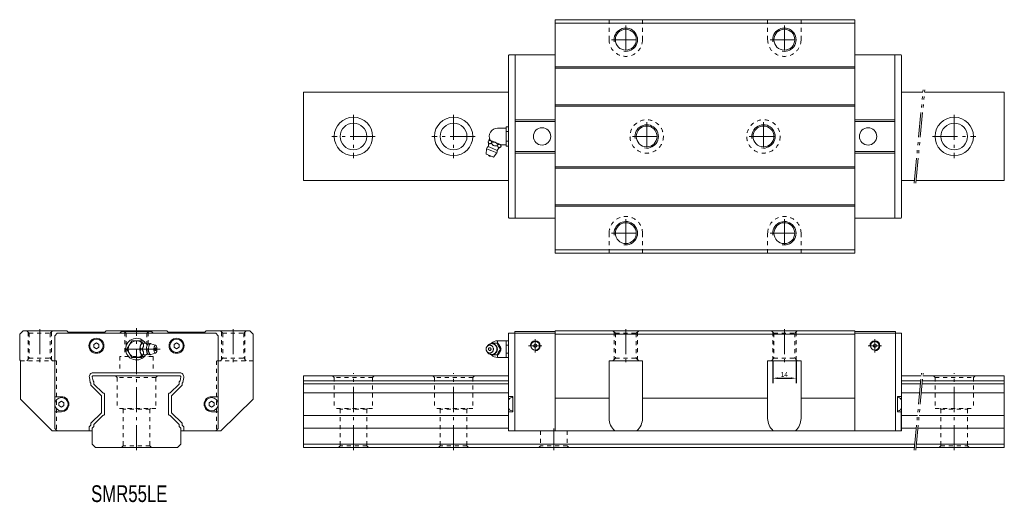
# Model space of a CAD drawing. Header units: inches. Extents: x -70 to 520, y -33 to 257.
import ezdxf

# ---------------------------------------------------------------- set-up
doc = ezdxf.new("R2010")
doc.units = ezdxf.units.IN
doc.header["$PDMODE"] = 2
doc.header["$PDSIZE"] = 0.03
for name, pattern in [('CENTER', [22.8, 15, -3, 1.8, -3]), ('DASHED', [4.8, 2.4, -2.4]), ('PHANTOM', [27.6, 15, -3, 1.8, -3, 1.8, -3])]:
    doc.linetypes.add(name, pattern=pattern)
doc.layers.add('Unnamed [1]', color=89, linetype='Continuous', lineweight=0)
doc.styles.add('CK_TEXT_STYLE_0161', font='txt', dxfattribs={"width": 0.75, "height": 10})
doc.styles.add('CK_TEXT_STYLE_0162', font='txt', dxfattribs={"width": 0.75, "height": 3})
doc.dimstyles.new('KEYCREATOR_DIMSTYLE', dxfattribs={"dimtxt": 3, "dimasz": 3, "dimexe": 3, "dimexo": 0.75, "dimgap": 0.75, "dimtad": 3, "dimdsep": 46, "dimtxsty": 'CK_TEXT_STYLE_0162', "dimsah": 1, "dimcen": 0, "dimclrd": 4, "dimclre": 4, "dimclrt": 4, "dimazin": 0, "dimtfac": 1, "dimtofl": 0, "dimtmove": 0, "dimatfit": 3, "dimfxl": 1, "dimtolj": 1, "dimarcsym": 0})

# ---------------------------------------------------------------- blocks, each defined once
blk = doc.blocks.new('*D1')
at = {"layer": 'Defpoints', "color": 0}
for p in [(381.2, 52.76), (395.2, 52.76), (395.2, 40.81)]:
    blk.add_point(p, dxfattribs=at)
at = {"layer": 'Unnamed [1]', "color": 4, "linetype": 'Continuous', "lineweight": -2}
for p, q in [((381.2, 52.01), (381.2, 38.56)), ((395.2, 52.01), (395.2, 38.56)), ((384.2, 41.56), (392.2, 41.56))]:
    blk.add_line(p, q, dxfattribs=at)
at = {"layer": 'Unnamed [1]', "color": 4}
for points in [[(384.2, 42.06), (384.2, 41.06), (381.2, 41.56)], [(392.2, 41.06), (392.2, 42.06), (395.2, 41.56)]]:
    blk.add_solid(points, dxfattribs=at)
at = {"layer": 'Unnamed [1]', "color": 4, "lineweight": 0, "insert": (388.2, 43.81), "char_height": 3, "attachment_point": 5, "style": 'CK_TEXT_STYLE_0162'}
blk.add_mtext('\\A1;14', dxfattribs=at)

msp = doc.modelspace()

# ---------------------------------------------------------------- linework, layer by layer
at = {"layer": 'Unnamed [1]', "color": 4, "linetype": 'Continuous', "lineweight": 0}
for p, q in [((250.95, 256.5), (250.95, 116.5)), ((250.95, 256.5), (430.45, 256.5)), ((430.45, 254.5), (250.95, 254.5)), ((430.45, 256.5), (430.45, 116.5)), ((223, 235.1), (223.3, 235.4)), ((223, 137.9), (223, 235.1)), ((223.3, 235.4), (226.9, 235.4)), ((223.3, 235.4), (225.4, 235.4)), ((226.9, 235.5), (250.95, 235.5)), ((226.9, 137.5), (226.9, 235.5)), ((454.5, 235.5), (430.45, 235.5)), ((454.5, 137.5), (454.5, 235.5)), ((458.1, 235.4), (454.5, 235.4)), ((458.1, 235.4), (456, 235.4)), ((458.4, 235.1), (458.1, 235.4)), ((458.4, 137.9), (458.4, 235.1)), ((430.45, 228.3), (250.95, 228.3)), ((430.45, 227.5), (250.95, 227.5)), ((223.003, 213), (100, 213)), ((100, 160), (100, 213)), ((458.397, 213), (471.217, 213)), ((472.221, 213), (520, 213)), ((520, 160), (520, 213)), ((430.45, 205.5), (250.95, 205.5)), ((430.45, 204.7), (250.95, 204.7)), ((226.9, 196.5), (250.95, 196.5)), ((226.9, 195.5), (250.95, 195.5)), ((454.5, 196.5), (430.45, 196.5)), ((454.5, 195.5), (430.45, 195.5)), ((221.513, 191.5, 0.002), (216.358, 191.5, 0.002)), ((221.513, 192.274, 0), (221.513, 180.726, 0)), ((221.513, 192.274, 0), (223, 192.274)), ((221.513, 189.387, 0), (223, 189.387)), ((223, 192.274), (223, 180.726)), ((210.712, 183.249, -0.196), (210.942, 183.803, -0.196)), ((212.124, 184.124, -0.196), (211.728, 184.289, -0.196)), ((212.124, 184.124, -0.196), (212.199, 184.093, -0.196)), ((214.887, 182.98, -0.196), (212.199, 184.093, -0.196)), ((212.579, 182.476, -0.196), (212.808, 183.03, -0.196)), ((214.887, 182.98, -0.196), (215.037, 182.918, -0.196)), ((217.725, 181.804, -0.196), (215.037, 182.918, -0.196)), ((221.513, 183.613, 0), (223, 183.613)), ((209.5, 175.903, -0.196), (209.809, 179.13, -0.196)), ((209.809, 179.13, -0.196), (212.857, 177.867, -0.196)), ((210.66, 180.401, -0.196), (213.431, 179.253, -0.196)), ((212.857, 177.867, -0.196), (215.906, 176.605, -0.196)), ((213.431, 179.253, -0.196), (216.203, 178.105, -0.196)), ((216.313, 180.929, -0.196), (216.542, 181.483, -0.196)), ((217.725, 181.804, -0.196), (217.8, 181.773, -0.196)), ((218.197, 181.609, -0.196), (217.8, 181.773, -0.196)), ((218.18, 180.156, -0.196), (218.409, 180.71, -0.196)), ((221.513, 181.5, 0.002), (218.211, 181.5, 0.002)), ((221.513, 180.726, 0), (223, 180.726)), ((226.9, 177.5), (250.95, 177.5)), ((454.5, 177.5), (430.45, 177.5)), ((209.5, 175.903, -0.196), (211.671, 175.003, -0.196)), ((211.671, 175.003, -0.196), (213.842, 174.104, -0.196)), ((215.906, 176.605, -0.196), (213.842, 174.104, -0.196)), ((226.9, 176.5), (250.95, 176.5)), ((454.5, 176.5), (430.45, 176.5)), ((430.45, 168.3), (250.95, 168.3)), ((430.45, 167.5), (250.95, 167.5)), ((100, 160), (223.003, 160)), ((466.117, 160), (458.397, 160)), ((520, 160), (467.121, 160)), ((430.45, 145.5), (250.95, 145.5)), ((430.45, 144.7), (250.95, 144.7)), ((223.3, 137.6), (223, 137.9)), ((226.9, 137.6), (223.3, 137.6)), ((225.4, 137.6), (223.3, 137.6)), ((226.9, 137.5), (250.95, 137.5)), ((454.5, 137.5), (430.45, 137.5)), ((454.5, 137.6), (458.1, 137.6)), ((456, 137.6), (458.1, 137.6)), ((458.1, 137.6), (458.4, 137.9)), ((430.45, 118.5), (250.95, 118.5)), ((250.95, 116.5), (430.45, 116.5)), ((-68, 70), (-70, 68)), ((-70, 68), (-70, 52.5)), ((-41.8, 70), (-68, 70)), ((-49, 66.99), (-47.49, 68.5)), ((-49, 11.49), (-49, 66.99)), ((-47.49, 68.5), (47.49, 68.5)), ((-41, 69.2), (-41.8, 70)), ((-19, 69.2), (-41, 69.2)), ((-18.2, 70), (-19, 69.2)), ((18.2, 70), (-18.2, 70)), ((-9.99, 68.5), (-8.99, 69.5)), ((8.99, 69.5), (-8.99, 69.5)), ((8.99, 69.5), (9.99, 68.5)), ((19, 69.2), (18.2, 70)), ((41, 69.2), (19, 69.2)), ((41.8, 70), (41, 69.2)), ((68, 70), (41.8, 70)), ((47.49, 68.5), (49, 66.99)), ((49, 66.99), (49, 11.49)), ((70, 68), (68, 70)), ((70, 29), (70, 68)), ((223, 10.01), (223, 68.5)), ((223, 68.5, 0), (250.95, 68.5, 0)), ((226.6, 69.5), (226.6, 10.01)), ((226.6, 69.5, 0), (250.95, 69.5, 0)), ((430.45, 70.01), (250.95, 70.01)), ((250.95, 10.01), (250.95, 70.01)), ((430.45, 68.01), (250.95, 68.01)), ((430.45, 10.01), (430.45, 70.01)), ((454.8, 69.5, 0), (430.45, 69.5, 0)), ((458.4, 68.5, 0), (430.45, 68.5, 0)), ((454.8, 69.5, 0), (454.8, 10.01, 0)), ((458.4, 10.01, 0), (458.4, 68.5, 0)), ((-25.5, 61.856), (-24, 62.722)), ((-25.5, 61.856), (-25.5, 60.124)), ((-25.5, 60.124), (-24, 59.258)), ((-24, 62.722), (-22.5, 61.856)), ((-24, 59.258), (-22.5, 60.124)), ((-22.5, 61.856), (-22.5, 60.124)), ((-2.89, 63.985, -10.153), (-5.774, 58.99, -10.153)), ((2.905, 63.985, -10.156), (-2.89, 63.985, -10.156)), ((2.219, 60.67, 0), (2.25, 60.81, 0)), ((3.753, 62.49, -9.814), (2.905, 63.985, -10.156)), ((3.221, 62.49, 0), (3.314, 62.49, 0)), ((3.867, 62.49, 0), (3.314, 62.49, 0)), ((3.867, 62.49, 0), (5.509, 62.49, 0)), ((8.636, 62.263, 0), (11.454, 61.321, 0)), ((22.5, 61.856), (24, 62.722)), ((22.5, 61.856), (22.5, 60.124)), ((22.5, 60.124), (24, 59.258)), ((24, 62.722), (25.5, 61.856)), ((24, 59.258), (25.5, 60.124)), ((25.5, 61.856), (25.5, 60.124)), ((209.7, 59.009, 21.444), (209.5, 59.009, 21.444)), ((210.065, 60.59, 21.444), (210.602, 61.229, 21.444)), ((212.579, 62.509, 21.444), (216.313, 62.509, 21.444)), ((216.279, 64.009, 10.722), (216.279, 62.509, 14.281)), ((223, 64.009, 10.722), (216.279, 64.009, 10.722)), ((216.313, 62.509, 21.444), (216.542, 62.509, 21.444)), ((217.725, 60.829, 21.444), (217.8, 60.688, 21.444)), ((218.18, 59.009, 21.444), (218.409, 59.009, 21.444)), ((221.513, 64.009, 10.722), (221.513, 54.009, 10.722)), ((223, 61.454, 15.084), (221.513, 61.454, 15.084)), ((223, 64.009, 10.722), (223, 54.009, 10.722)), ((-5.774, 58.99, -10.153), (-2.889, 53.986, -10.156)), ((-2.889, 53.986, -10.156), (2.886, 53.99, -10.153)), ((2.25, 57.17, 0), (2.219, 57.31, 0)), ((3.094, 58.99, 0), (2.54, 58.99, 0)), ((2.886, 53.99, -10.153), (3.753, 55.49, -9.814)), ((3.314, 55.49, 0), (3.225, 55.49, 0)), ((3.867, 55.49, 0), (3.314, 55.49, 0)), ((5.503, 55.49, 0), (3.867, 55.49, 0)), ((11.454, 56.659, 0), (8.636, 55.717, 0)), ((210.602, 56.788, 21.444), (210.065, 57.428, 21.444)), ((216.313, 55.509, 21.444), (212.579, 55.509, 21.444)), ((216.279, 54.009, 10.722), (216.279, 55.509, 14.282)), ((223, 54.009, 10.722), (216.279, 54.009, 10.722)), ((216.313, 55.509, 21.444), (216.542, 55.509, 21.444)), ((217.8, 57.329, 21.444), (217.725, 57.188, 21.444)), ((223, 56.537, 15.069), (221.513, 56.537, 15.069)), ((-70, 52.5), (-69.5, 52)), ((-69.5, 52), (-69.5, 29)), ((70, 29), (70, 52)), ((70, 29), (70, 52)), ((283.2, 17.51), (283.2, 52.01)), ((303.2, 52.01), (283.2, 52.01)), ((303.2, 52.01), (303.2, 17.51)), ((378.2, 17.51), (378.2, 52.01)), ((398.2, 52.01), (378.2, 52.01)), ((398.2, 52.01), (398.2, 17.51)), ((-27.734, 39.078), (-28.265, 42.091)), ((-26.492, 42.403), (-26.06, 39.95)), ((26, 44.79), (-26, 44.79)), ((26, 42.99), (-26, 42.99)), ((26.492, 42.403), (26.06, 39.95)), ((27.734, 39.078), (28.265, 42.091)), ((223.003, 43), (100, 43)), ((100, 0), (100, 43)), ((458.397, 43), (470.254, 43)), ((471.259, 43), (520, 43)), ((520, 0), (520, 43)), ((-27.3, 38.644), (-27.734, 39.078)), ((-27.3, 37.344), (-27.3, 38.644)), ((-21.05, 31.094), (-27.3, 37.344)), ((-26.06, 39.95), (-25.5, 39.39)), ((-25.5, 39.39), (-25.5, 38.09)), ((-25.5, 38.09), (-20.2, 32.79)), ((25.5, 38.09), (20.2, 32.79)), ((21.05, 31.094), (27.3, 37.344)), ((26.06, 39.95), (25.5, 39.39)), ((25.5, 39.39), (25.5, 38.09)), ((27.3, 38.644), (27.734, 39.078)), ((27.3, 37.344), (27.3, 38.644)), ((223.003, 39.96), (100, 39.96)), ((223.003, 38.1), (100, 38.1)), ((458.397, 39.96), (469.962, 39.96)), ((458.397, 38.1), (469.783, 38.1)), ((470.788, 38.1), (520, 38.1)), ((470.967, 39.96), (520, 39.96)), ((-45, 30.49), (-48.9, 30.49)), ((-21.05, 20.886), (-21.05, 31.094)), ((-19.621, 32.635), (-20.2, 32.79)), ((-19.25, 19.828), (-19.25, 32.152)), ((19.25, 19.828), (19.25, 32.152)), ((19.621, 32.635), (20.2, 32.79)), ((21.05, 20.886), (21.05, 31.094)), ((45, 30.49), (48.9, 30.49)), ((223.003, 32.8), (100, 32.8)), ((223, 30.51), (225.4, 30.51)), ((225, 30.01, 0), (225.4, 30.01, 0)), ((225.4, 21.51), (225.4, 30.51)), ((283.2, 29.51), (250.95, 29.51)), ((378.2, 29.51), (303.2, 29.51)), ((430.45, 29.51), (398.2, 29.51)), ((456, 21.51), (456, 30.51)), ((458.4, 30.51), (456, 30.51)), ((456.4, 30.01, 0), (456, 30.01, 0)), ((458.397, 32.8), (469.273, 32.8)), ((470.278, 32.8), (520, 32.8)), ((-69.5, 29), (-50.5, 10)), ((-46.5, 26.856), (-45, 27.722)), ((-46.5, 26.856), (-46.5, 25.124)), ((-46.5, 25.124), (-45, 24.258)), ((-45, 27.722), (-43.5, 26.856)), ((-45, 24.258), (-43.5, 25.124)), ((-43.5, 26.856), (-43.5, 25.124)), ((43.5, 26.856), (45, 27.722)), ((43.5, 26.856), (43.5, 25.124)), ((43.5, 25.124), (45, 24.258)), ((45, 27.722), (46.5, 26.856)), ((45, 24.258), (46.5, 25.124)), ((46.5, 26.856), (46.5, 25.124)), ((50.5, 10), (70, 29)), ((-48.9, 21.49), (-45, 21.49)), ((-27.3, 14.636), (-21.05, 20.886)), ((-25.5, 13.89), (-20.2, 19.19)), ((-19.621, 19.345), (-20.2, 19.19)), ((19.621, 19.345), (20.2, 19.19)), ((25.5, 13.89), (20.2, 19.19)), ((27.3, 14.636), (21.05, 20.886)), ((48.9, 21.49), (45, 21.49)), ((223.003, 19.2), (100, 19.2)), ((225.4, 21.51), (223, 21.51)), ((225, 22.01, 0), (225.4, 22.01, 0)), ((456.4, 22.01, 0), (456, 22.01, 0)), ((456, 21.51), (458.4, 21.51)), ((458.1, 21.51), (458.1, 10.01)), ((458.397, 19.2), (467.964, 19.2)), ((468.969, 19.2), (520, 19.2)), ((-28.3, 12.336), (-27.3, 13.336)), ((-28.3, 9.99), (-28.3, 12.336)), ((-27.3, 13.336), (-27.3, 14.636)), ((-26.5, 11.59), (-25.5, 12.59)), ((-25.5, 12.59), (-25.5, 13.89)), ((25.5, 12.59), (25.5, 13.89)), ((26.5, 11.59), (25.5, 12.59)), ((27.3, 13.336), (27.3, 14.636)), ((28.3, 12.336), (27.3, 13.336)), ((28.3, 9.99), (28.3, 12.336)), ((-50.5, 10), (-26.5, 10)), ((-47.51, 10), (-49, 11.49)), ((-26.5, 1.99), (-26.5, 11.59)), ((26.5, 1.99), (26.5, 11.59)), ((26.5, 10), (50.5, 10)), ((49, 11.49), (47.51, 10)), ((223.003, 11.6), (100, 11.6)), ((458.4, 10.01), (223, 10.01)), ((458.397, 11.6), (467.233, 11.6)), ((468.238, 11.6), (520, 11.6)), ((-26.5, 1.99), (-24.51, 0)), ((24.51, 0), (-24.51, 0)), ((26.5, 1.99), (24.51, 0)), ((466.309, 2), (100, 2)), ((466.117, 0), (100, 0)), ((520, 0), (467.121, 0)), ((520, 2), (467.314, 2))]:
    msp.add_line(p, q, dxfattribs=at)
at = {"layer": 'Unnamed [1]', "color": 252, "linetype": 'DASHED', "lineweight": 0}
for p, q in [((283.2, 256.5), (283.2, 244.5)), ((303.2, 256.5), (303.2, 244.5)), ((378.2, 256.5), (378.2, 244.5)), ((398.2, 256.5), (398.2, 244.5)), ((283.2, 116.5), (283.2, 128.5)), ((303.2, 116.5), (303.2, 128.5)), ((378.2, 116.5), (378.2, 128.5)), ((398.2, 116.5), (398.2, 128.5)), ((-64.25, 68.5), (-65.75, 70)), ((-65, 69.25), (-65, 52.75)), ((-64.25, 68.5), (-51.75, 68.5)), ((-64.25, 68.5), (-64.25, 53.5)), ((-51.75, 68.5), (-50.25, 70)), ((-51.75, 68.5), (-51.75, 53.5)), ((-51, 69.25), (-51, 52.75)), ((-6.25, 68.5), (-7.75, 70)), ((-7, 69.25), (-7, 54.5)), ((6.25, 68.5), (-6.25, 68.5)), ((-6.25, 68.5), (-6.25, 54.5)), ((6.25, 68.5), (7.75, 70)), ((6.25, 68.5), (6.25, 54.5)), ((7, 69.25), (7, 54.5)), ((51.75, 68.5), (50.25, 70)), ((51, 69.25), (51, 52.75)), ((51.75, 68.5), (64.25, 68.5)), ((51.75, 68.5), (51.75, 53.5)), ((64.25, 68.5), (65.75, 70)), ((64.25, 68.5), (64.25, 53.5)), ((65, 69.25), (65, 52.75)), ((286.95, 68.51), (285.45, 70.01)), ((286.2, 69.26), (286.2, 52.76)), ((286.95, 68.51), (286.95, 53.51)), ((286.95, 68.51), (299.45, 68.51)), ((299.45, 68.51), (300.95, 70.01)), ((299.45, 68.51), (299.45, 53.51)), ((300.2, 69.26), (300.2, 52.76)), ((381.95, 68.51), (380.45, 70.01)), ((381.2, 69.26), (381.2, 52.76)), ((381.95, 68.51), (381.95, 53.51)), ((381.95, 68.51), (394.45, 68.51)), ((394.45, 68.51), (395.95, 70.01)), ((394.45, 68.51), (394.45, 53.51)), ((395.2, 69.26), (395.2, 52.76)), ((-64.25, 53.5), (-65.75, 52)), ((-64.25, 53.5), (-51.75, 53.5)), ((-51.75, 53.5), (-50.25, 52)), ((10, 54.5), (-10, 54.5)), ((-10, 54.5), (-10, 44.79)), ((10, 54.5), (10, 44.79)), ((51.75, 53.5), (50.25, 52)), ((51.75, 53.5), (64.25, 53.5)), ((64.25, 53.5), (65.75, 52)), ((286.95, 53.51), (285.45, 52.01)), ((286.95, 53.51), (299.45, 53.51)), ((299.45, 53.51), (300.95, 52.01)), ((381.95, 53.51), (380.45, 52.01)), ((381.95, 53.51), (394.45, 53.51)), ((394.45, 53.51), (395.95, 52.01)), ((-69.5, 52), (-48, 52)), ((-48, 52), (-48, 10)), ((70, 52), (48, 52)), ((48, 52), (48, 10)), ((-11.5, 41.99), (-12.5, 42.99)), ((11.5, 41.99), (-11.5, 41.99)), ((-11.5, 41.99), (-11.5, 23.49)), ((11.5, 41.99), (12.5, 42.99)), ((11.5, 41.99), (11.5, 23.49)), ((118.5, 42), (117.5, 43)), ((118.5, 42), (118.5, 23.5)), ((141.5, 42), (118.5, 42)), ((141.5, 42), (142.5, 43)), ((141.5, 42), (141.5, 23.5)), ((178.5, 42), (177.5, 43)), ((178.5, 42), (178.5, 23.5)), ((201.5, 42), (178.5, 42)), ((201.5, 42), (202.5, 43)), ((201.5, 42), (201.5, 23.5)), ((478.5, 42), (477.5, 43)), ((478.5, 42), (478.5, 23.5)), ((478.5, 42), (501.5, 42)), ((501.5, 42), (502.5, 43)), ((501.5, 42), (501.5, 23.5)), ((11.5, 23.49), (-11.5, 23.49)), ((-8.5, 23.49), (-8, 22.99)), ((-8, 22.99), (-8, 0.99)), ((8, 22.99), (-8, 22.99)), ((8.5, 23.49), (8, 22.99)), ((8, 22.99), (8, 0.99)), ((141.5, 23.5), (118.5, 23.5)), ((121.5, 23.5), (122, 23)), ((138, 23), (122, 23)), ((122, 23), (122, 1)), ((138.5, 23.5), (138, 23)), ((138, 23), (138, 1)), ((201.5, 23.5), (178.5, 23.5)), ((181.5, 23.5), (182, 23)), ((198, 23), (182, 23)), ((182, 23), (182, 1)), ((198.5, 23.5), (198, 23)), ((198, 23), (198, 1)), ((478.5, 23.5), (501.5, 23.5)), ((481.5, 23.5), (482, 23)), ((482, 23), (498, 23)), ((482, 23), (482, 1)), ((498.5, 23.5), (498, 23)), ((498, 23), (498, 1)), ((242, 10.01), (242, 1)), ((258, 10.01), (258, 1)), ((-8, 0.99), (-9, -0.01)), ((8, 0.99), (-8, 0.99)), ((8, 0.99), (9, -0.01)), ((122, 1), (121, 0)), ((138, 1), (122, 1)), ((138, 1), (139, 0)), ((182, 1), (181, 0)), ((198, 1), (182, 1)), ((198, 1), (199, 0)), ((242, 1), (241, 0)), ((258, 1), (242, 1)), ((258, 1), (259, 0)), ((482, 1), (481, 0)), ((482, 1), (498, 1)), ((498, 1), (499, 0))]:
    msp.add_line(p, q, dxfattribs=at)
at = {"layer": 'Unnamed [1]', "color": 252, "linetype": 'CENTER', "lineweight": 0}
for p, q in [((293.2, 253), (293.2, 236)), ((388.2, 253), (388.2, 236)), ((284.7, 244.5), (301.7, 244.5)), ((379.7, 244.5), (396.7, 244.5)), ((130, 199.5), (130, 173.5)), ((190, 199.5), (190, 173.5)), ((305.7, 195), (305.7, 178)), ((375.7, 195), (375.7, 178)), ((490, 199.5), (490, 173.5)), ((143, 186.5), (117, 186.5)), ((203, 186.5), (177, 186.5)), ((297.2, 186.5), (314.2, 186.5)), ((367.2, 186.5), (384.2, 186.5)), ((477, 186.5), (503, 186.5)), ((293.2, 137), (293.2, 120)), ((388.2, 137), (388.2, 120)), ((284.7, 128.5), (301.7, 128.5)), ((379.7, 128.5), (396.7, 128.5)), ((-58, 71), (-58, 50.697)), ((0, -1.51), (0, 71.5)), ((58, 71), (58, 50.697)), ((293.2, 71.01), (293.2, 50.707)), ((388.2, 71.01), (388.2, 50.707)), ((238.95, 57.01), (238.95, 65.01)), ((442.45, 57.01), (442.45, 65.01)), ((242.95, 61.01), (234.95, 61.01)), ((438.45, 61.01), (446.45, 61.01)), ((8, 58.99), (-8, 58.99)), ((8, 58.99), (14.24, 58.989)), ((130, -1.5), (130, 44.5)), ((190, -1.5), (190, 44.5)), ((490, -1.5), (490, 44.5)), ((190, -1.5), (190, 11.51)), ((250, -1.5), (250, 11.51))]:
    msp.add_line(p, q, dxfattribs=at)
at = {"layer": 'Unnamed [1]', "color": 252, "linetype": 'PHANTOM', "lineweight": 0}
for p, q in [((465.973, 158.5), (471.361, 214.5)), ((466.977, 158.5), (472.366, 214.5)), ((465.973, -1.5), (470.399, 44.5)), ((466.977, -1.5), (471.403, 44.5))]:
    msp.add_line(p, q, dxfattribs=at)
at = {"layer": 'Unnamed [1]', "color": 4, "linetype": 'Continuous', "lineweight": 0, "extrusion": (2.92311e-06, 0, 1)}
for points, elevation in [([(210.712, 183.249), (210.744, 183.161), (210.776, 183.073), (210.808, 182.986), (210.841, 182.899), (210.876, 182.814), (210.911, 182.731), (210.948, 182.65), (210.987, 182.571), (211.028, 182.496), (211.054, 182.454), (211.081, 182.413), (211.11, 182.373), (211.139, 182.336), (211.17, 182.302), (211.203, 182.27), (211.237, 182.241), (211.272, 182.215), (211.309, 182.192), (211.348, 182.173), (211.389, 182.158), (211.431, 182.146), (211.474, 182.137), (211.519, 182.132), (211.564, 182.13), (211.611, 182.131), (211.658, 182.135), (211.706, 182.141), (211.799, 182.16), (211.894, 182.186), (211.99, 182.218), (212.087, 182.255), (212.185, 182.295), (212.283, 182.338), (212.382, 182.384), (212.481, 182.43), (212.579, 182.476)], -0.195), ([(212.124, 184.124), (212.093, 184.133), (212.06, 184.14), (212.027, 184.145), (211.993, 184.148), (211.958, 184.149), (211.923, 184.149), (211.887, 184.147), (211.851, 184.143), (211.815, 184.138), (211.722, 184.118), (211.627, 184.093), (211.531, 184.061), (211.434, 184.024), (211.336, 183.984), (211.237, 183.941), (211.139, 183.895), (211.04, 183.849), (210.942, 183.803)], -0.195), ([(214.887, 182.98), (214.825, 183.001), (214.762, 183.021), (214.699, 183.038), (214.635, 183.054), (214.57, 183.067), (214.505, 183.079), (214.44, 183.089), (214.375, 183.098), (214.309, 183.104), (214.143, 183.116), (213.976, 183.119), (213.809, 183.117), (213.642, 183.11), (213.475, 183.098), (213.308, 183.083), (213.141, 183.066), (212.975, 183.048), (212.808, 183.03)], -0.195), ([(216.542, 181.483), (216.452, 181.595), (216.362, 181.707), (216.271, 181.819), (216.179, 181.93), (216.086, 182.04), (215.99, 182.148), (215.893, 182.254), (215.793, 182.357), (215.69, 182.458), (215.627, 182.516), (215.562, 182.573), (215.496, 182.628), (215.428, 182.681), (215.358, 182.731), (215.287, 182.779), (215.213, 182.825), (215.139, 182.867), (215.062, 182.906), (215.059, 182.907), (215.057, 182.909), (215.054, 182.91), (215.051, 182.911), (215.048, 182.913), (215.045, 182.914), (215.043, 182.915), (215.04, 182.917), (215.037, 182.918)], -0.195), ([(212.579, 182.476), (212.734, 182.283), (212.892, 182.088), (213.054, 181.895), (213.221, 181.709), (213.396, 181.532), (213.578, 181.369), (213.771, 181.222), (213.975, 181.097), (214.192, 180.995), (214.418, 180.921), (214.648, 180.872), (214.881, 180.844), (215.118, 180.834), (215.356, 180.839), (215.595, 180.854), (215.835, 180.876), (216.074, 180.903), (216.313, 180.929)], -0.195), ([(216.313, 180.929), (216.345, 180.841), (216.377, 180.753), (216.409, 180.666), (216.442, 180.579), (216.476, 180.494), (216.512, 180.411), (216.549, 180.33), (216.588, 180.251), (216.629, 180.177), (216.655, 180.134), (216.682, 180.093), (216.71, 180.053), (216.74, 180.016), (216.771, 179.982), (216.804, 179.95), (216.838, 179.921), (216.873, 179.895), (216.91, 179.872), (216.949, 179.853), (216.989, 179.838), (217.031, 179.826), (217.075, 179.817), (217.119, 179.812), (217.165, 179.81), (217.211, 179.811), (217.259, 179.815), (217.306, 179.822), (217.4, 179.841), (217.495, 179.866), (217.591, 179.898), (217.688, 179.935), (217.786, 179.975), (217.884, 180.018), (217.983, 180.064), (218.081, 180.11), (218.18, 180.156)], -0.195), ([(217.725, 181.804), (217.668, 181.819), (217.609, 181.827), (217.549, 181.83), (217.487, 181.827), (217.423, 181.819), (217.358, 181.807), (217.293, 181.791), (217.226, 181.771), (217.159, 181.749), (217.091, 181.724), (217.023, 181.698), (216.955, 181.67), (216.886, 181.641), (216.818, 181.61), (216.749, 181.579), (216.68, 181.547), (216.611, 181.515), (216.542, 181.483)], -0.195), ([(210.602, 61.229), (210.987, 61.615), (211.188, 61.77), (211.43, 61.925), (211.639, 62.034), (211.877, 62.133), (212.129, 62.213), (212.374, 62.267), (212.586, 62.295), (212.857, 62.309)], 21.445), ([(212.394, 62.269), (212.412, 62.293), (212.433, 62.32), (212.454, 62.347), (212.475, 62.374), (212.496, 62.401), (212.517, 62.428), (212.537, 62.455), (212.558, 62.482), (212.579, 62.509)], 21.445), ([(216.222, 59.009), (216.221, 58.958), (216.22, 58.907), (216.218, 58.856), (216.215, 58.806), (216.212, 58.755), (216.208, 58.705), (216.203, 58.655), (216.197, 58.605), (216.191, 58.555), (216.183, 58.502), (216.175, 58.449), (216.166, 58.396), (216.156, 58.344), (216.145, 58.292), (216.133, 58.239), (216.121, 58.187), (216.107, 58.136), (216.093, 58.084), (216.078, 58.033), (216.062, 57.981), (216.045, 57.931), (216.028, 57.88), (216.01, 57.829), (215.99, 57.779), (215.971, 57.73), (215.95, 57.68), (215.928, 57.631), (215.906, 57.582), (215.883, 57.534), (215.859, 57.486), (215.835, 57.438), (215.809, 57.391), (215.783, 57.344), (215.756, 57.298), (215.729, 57.252), (215.701, 57.206), (215.671, 57.161), (215.642, 57.117), (215.611, 57.073), (215.58, 57.029), (215.548, 56.986), (215.516, 56.943), (215.482, 56.901), (215.448, 56.86), (215.414, 56.819), (215.379, 56.779), (215.343, 56.739), (215.306, 56.7), (215.269, 56.662), (215.231, 56.624), (215.193, 56.586), (215.154, 56.55), (215.115, 56.514), (215.074, 56.479), (215.034, 56.444), (214.993, 56.41), (214.951, 56.377), (214.909, 56.345), (214.866, 56.313), (214.823, 56.282), (214.779, 56.251), (214.735, 56.222), (214.691, 56.193), (214.646, 56.165), (214.6, 56.137), (214.554, 56.111), (214.508, 56.085), (214.461, 56.06), (214.414, 56.036), (214.367, 56.012), (214.319, 55.989), (214.271, 55.967), (214.223, 55.946), (214.174, 55.926), (214.125, 55.907), (214.076, 55.888), (214.026, 55.87), (213.976, 55.853), (213.926, 55.837), (213.876, 55.822), (213.825, 55.807), (213.775, 55.794), (213.724, 55.781), (213.673, 55.769), (213.622, 55.758), (213.57, 55.748), (213.519, 55.738), (213.467, 55.73), (213.416, 55.722), (213.364, 55.715), (213.312, 55.709), (213.26, 55.704), (213.208, 55.699), (213.156, 55.696), (213.104, 55.693), (213.052, 55.691), (213, 55.691), (212.948, 55.691), (212.896, 55.692), (212.844, 55.693), (212.793, 55.696), (212.741, 55.7), (212.69, 55.704), (212.638, 55.709), (212.587, 55.715), (212.535, 55.722), (212.484, 55.729), (212.432, 55.736), (212.402, 55.741), (212.398, 55.742)], 21.445), ([(212.399, 62.276), (212.419, 62.28), (212.449, 62.285), (212.478, 62.289), (212.508, 62.294), (212.538, 62.298), (212.567, 62.301), (212.597, 62.305), (212.627, 62.308), (212.657, 62.311), (212.709, 62.315), (212.761, 62.319), (212.813, 62.322), (212.865, 62.324), (212.917, 62.326), (212.969, 62.326), (213.021, 62.326), (213.073, 62.325), (213.125, 62.323), (213.176, 62.32), (213.228, 62.316), (213.279, 62.312), (213.331, 62.306), (213.382, 62.3), (213.434, 62.293), (213.485, 62.285), (213.536, 62.276), (213.587, 62.266), (213.637, 62.256), (213.688, 62.245), (213.738, 62.233), (213.788, 62.22), (213.837, 62.206), (213.887, 62.192), (213.936, 62.177), (213.985, 62.161), (214.034, 62.144), (214.083, 62.126), (214.131, 62.108), (214.178, 62.089), (214.226, 62.069), (214.273, 62.049), (214.32, 62.027), (214.366, 62.005), (214.413, 61.982), (214.458, 61.959), (214.504, 61.935), (214.549, 61.91), (214.593, 61.884), (214.637, 61.857), (214.681, 61.83), (214.724, 61.803), (214.767, 61.774), (214.81, 61.745), (214.852, 61.715), (214.893, 61.685), (214.934, 61.653), (214.975, 61.622), (215.015, 61.589), (215.054, 61.556), (215.093, 61.522), (215.131, 61.488), (215.169, 61.453), (215.207, 61.418), (215.243, 61.381), (215.28, 61.345), (215.315, 61.307), (215.351, 61.269), (215.385, 61.231), (215.419, 61.192), (215.452, 61.152), (215.485, 61.112), (215.517, 61.072), (215.548, 61.031), (215.579, 60.989), (215.61, 60.947), (215.639, 60.904), (215.668, 60.861), (215.696, 60.818), (215.724, 60.774), (215.751, 60.729), (215.777, 60.684), (215.802, 60.639), (215.827, 60.593), (215.851, 60.547), (215.875, 60.5), (215.897, 60.453), (215.919, 60.406), (215.941, 60.359), (215.961, 60.311), (215.981, 60.262), (216, 60.213), (216.018, 60.164), (216.036, 60.115), (216.052, 60.065), (216.068, 60.015), (216.084, 59.965), (216.098, 59.915), (216.112, 59.864), (216.125, 59.813), (216.137, 59.762), (216.148, 59.71), (216.159, 59.658), (216.168, 59.607), (216.177, 59.555), (216.185, 59.502), (216.193, 59.45), (216.199, 59.398), (216.205, 59.345), (216.208, 59.308), (216.211, 59.271), (216.214, 59.233), (216.216, 59.196), (216.218, 59.159), (216.22, 59.121), (216.221, 59.084), (216.221, 59.046), (216.222, 59.009)], 21.445), ([(216.313, 62.509), (216.345, 62.399), (216.377, 62.29), (216.409, 62.18), (216.442, 62.07), (216.476, 61.959), (216.512, 61.847), (216.549, 61.734), (216.588, 61.62), (216.629, 61.504), (216.655, 61.434), (216.682, 61.363), (216.71, 61.292), (216.74, 61.22), (216.771, 61.147), (216.804, 61.074), (216.837, 61.001), (216.873, 60.927), (216.91, 60.853), (216.949, 60.778), (216.989, 60.703), (217.031, 60.627), (217.075, 60.552), (217.119, 60.478), (217.165, 60.403), (217.211, 60.33), (217.258, 60.257), (217.306, 60.185), (217.4, 60.048), (217.495, 59.913), (217.591, 59.78), (217.688, 59.649), (217.786, 59.519), (217.884, 59.391), (217.983, 59.263), (218.081, 59.136), (218.18, 59.009)], 21.445), ([(218.18, 59.009), (218.095, 58.899), (218.01, 58.79), (217.925, 58.68), (217.841, 58.57), (217.756, 58.459), (217.672, 58.347), (217.589, 58.234), (217.506, 58.12), (217.424, 58.004), (217.375, 57.934), (217.327, 57.863), (217.279, 57.792), (217.232, 57.72), (217.186, 57.647), (217.14, 57.574), (217.096, 57.501), (217.052, 57.427), (217.01, 57.353), (216.969, 57.278), (216.93, 57.203), (216.892, 57.127), (216.855, 57.052), (216.82, 56.978), (216.786, 56.903), (216.754, 56.83), (216.723, 56.757), (216.694, 56.685), (216.641, 56.548), (216.593, 56.413), (216.547, 56.28), (216.504, 56.149), (216.464, 56.019), (216.425, 55.891), (216.387, 55.763), (216.35, 55.636), (216.313, 55.509)], 21.445), ([(212.579, 55.509), (212.559, 55.535), (212.538, 55.561), (212.518, 55.587), (212.498, 55.614), (212.477, 55.64), (212.457, 55.666), (212.437, 55.692), (212.416, 55.719), (212.392, 55.75)], 21.445)]:
    msp.add_lwpolyline(points, dxfattribs=dict(at, elevation=elevation))
at = {"layer": 'Unnamed [1]', "color": 4, "linetype": 'Continuous', "lineweight": 0, "extrusion": (-2.92311e-06, 0, -1)}
for points, elevation in [([(-212.808, 183.03), (-212.777, 183.118), (-212.745, 183.206), (-212.712, 183.293), (-212.679, 183.38), (-212.645, 183.465), (-212.61, 183.548), (-212.573, 183.629), (-212.534, 183.708), (-212.492, 183.782), (-212.467, 183.825), (-212.439, 183.866), (-212.411, 183.906), (-212.381, 183.943), (-212.35, 183.977), (-212.318, 184.009), (-212.284, 184.038), (-212.248, 184.064), (-212.212, 184.087), (-212.21, 184.087), (-212.209, 184.088), (-212.207, 184.089), (-212.206, 184.09), (-212.205, 184.09), (-212.203, 184.091), (-212.202, 184.092), (-212.201, 184.093), (-212.199, 184.093)], 0.195), ([(-218.409, 180.71), (-218.383, 180.781), (-218.357, 180.852), (-218.331, 180.923), (-218.305, 180.993), (-218.278, 181.063), (-218.25, 181.132), (-218.222, 181.2), (-218.193, 181.266), (-218.162, 181.331), (-218.131, 181.394), (-218.097, 181.455), (-218.062, 181.513), (-218.025, 181.568), (-217.985, 181.619), (-217.943, 181.666), (-217.898, 181.707), (-217.851, 181.743), (-217.8, 181.773)], 0.195), ([(-211.671, 56.659), (-211.283, 56.696), (-211.082, 56.747), (-210.881, 56.82), (-210.683, 56.916), (-210.491, 57.036), (-210.309, 57.178), (-210.141, 57.341), (-209.989, 57.523), (-209.856, 57.718), (-209.744, 57.926), (-209.654, 58.14), (-209.585, 58.357), (-209.526, 58.649), (-209.501, 58.932), (-209.507, 59.2), (-209.539, 59.451), (-209.59, 59.68), (-209.683, 59.954), (-209.794, 60.189), (-209.913, 60.387), (-210.078, 60.605), (-210.239, 60.774), (-210.389, 60.905), (-210.574, 61.036), (-210.787, 61.155), (-210.96, 61.229), (-211.143, 61.288), (-211.32, 61.328), (-211.524, 61.353), (-211.671, 61.359), (-211.671, 61.359), (-212.059, 61.321), (-212.26, 61.27), (-212.461, 61.197), (-212.659, 61.101), (-212.851, 60.981), (-213.033, 60.839), (-213.201, 60.676), (-213.353, 60.495), (-213.486, 60.299), (-213.598, 60.092), (-213.688, 59.877), (-213.757, 59.66), (-213.817, 59.368), (-213.841, 59.085), (-213.835, 58.817), (-213.803, 58.567), (-213.752, 58.337), (-213.659, 58.063), (-213.549, 57.828), (-213.429, 57.63), (-213.264, 57.412), (-213.104, 57.243), (-212.953, 57.112), (-212.768, 56.981), (-212.555, 56.862), (-212.382, 56.788), (-212.2, 56.729), (-212.022, 56.689), (-211.819, 56.664), (-211.671, 56.659)], -21.445), ([(-212.857, 62.309), (-213.403, 62.255), (-213.613, 62.206), (-213.824, 62.138), (-214.034, 62.053), (-214.241, 61.949), (-214.443, 61.827), (-214.638, 61.687), (-214.824, 61.53), (-214.999, 61.357), (-215.161, 61.171), (-215.308, 60.971), (-215.482, 60.688), (-215.625, 60.392), (-215.738, 60.088), (-215.821, 59.782), (-215.875, 59.479), (-215.902, 59.183), (-215.904, 58.897), (-215.885, 58.624), (-215.831, 58.282), (-215.751, 57.969), (-215.652, 57.688), (-215.539, 57.437), (-215.374, 57.145), (-215.202, 56.9), (-215.032, 56.695), (-214.809, 56.474), (-214.602, 56.302), (-214.413, 56.17), (-214.186, 56.038), (-213.927, 55.918), (-213.719, 55.843), (-213.499, 55.782), (-213.284, 55.741), (-213.038, 55.714), (-212.857, 55.709), (-212.857, 55.709), (-212.356, 55.753), (-212.136, 55.802), (-211.87, 55.886), (-211.644, 55.981), (-211.392, 56.115), (-211.199, 56.239), (-211.004, 56.388), (-210.774, 56.6), (-210.602, 56.788)], -21.445), ([(-211.671, 58.179), (-211.419, 58.225), (-211.293, 58.287), (-211.176, 58.376), (-211.075, 58.487), (-210.997, 58.615), (-210.942, 58.753), (-210.913, 58.891), (-210.907, 59.068), (-210.932, 59.225), (-210.975, 59.356), (-211.05, 59.494), (-211.129, 59.595), (-211.229, 59.686), (-211.343, 59.758), (-211.455, 59.804), (-211.582, 59.832), (-211.671, 59.838), (-211.671, 59.838), (-211.923, 59.792), (-212.049, 59.73), (-212.166, 59.641), (-212.267, 59.53), (-212.346, 59.402), (-212.4, 59.264), (-212.429, 59.126), (-212.435, 58.949), (-212.411, 58.792), (-212.367, 58.661), (-212.292, 58.523), (-212.213, 58.423), (-212.113, 58.331), (-211.999, 58.259), (-211.887, 58.213), (-211.76, 58.185), (-211.671, 58.179)], -21.445), ([(-217.725, 60.829), (-217.668, 60.929), (-217.609, 61.029), (-217.549, 61.128), (-217.487, 61.225), (-217.423, 61.321), (-217.358, 61.417), (-217.293, 61.512), (-217.226, 61.605), (-217.159, 61.698), (-217.091, 61.79), (-217.023, 61.882), (-216.955, 61.972), (-216.886, 62.062), (-216.818, 62.152), (-216.749, 62.241), (-216.68, 62.331), (-216.611, 62.42), (-216.542, 62.509)], -21.445), ([(-218.409, 59.009), (-218.383, 59.097), (-218.357, 59.186), (-218.331, 59.274), (-218.305, 59.363), (-218.278, 59.453), (-218.25, 59.542), (-218.222, 59.633), (-218.193, 59.724), (-218.162, 59.815), (-218.131, 59.908), (-218.097, 60.002), (-218.062, 60.097), (-218.025, 60.193), (-217.985, 60.29), (-217.943, 60.388), (-217.898, 60.487), (-217.851, 60.588), (-217.8, 60.688)], -21.445), ([(-217.8, 57.329), (-217.829, 57.385), (-217.857, 57.442), (-217.884, 57.499), (-217.91, 57.555), (-217.935, 57.611), (-217.96, 57.667), (-217.983, 57.723), (-218.006, 57.778), (-218.028, 57.832), (-218.081, 57.969), (-218.129, 58.104), (-218.175, 58.237), (-218.218, 58.368), (-218.258, 58.498), (-218.297, 58.626), (-218.335, 58.754), (-218.372, 58.882), (-218.409, 59.009)], -21.445), ([(-216.542, 55.509), (-216.627, 55.618), (-216.712, 55.727), (-216.797, 55.837), (-216.881, 55.948), (-216.966, 56.059), (-217.05, 56.17), (-217.133, 56.283), (-217.216, 56.398), (-217.298, 56.513), (-217.347, 56.583), (-217.395, 56.654), (-217.443, 56.725), (-217.49, 56.797), (-217.536, 56.87), (-217.582, 56.943), (-217.626, 57.016), (-217.67, 57.09), (-217.712, 57.164), (-217.713, 57.167), (-217.715, 57.17), (-217.716, 57.172), (-217.718, 57.175), (-217.719, 57.178), (-217.721, 57.18), (-217.722, 57.183), (-217.724, 57.186), (-217.725, 57.188)], -21.445)]:
    msp.add_lwpolyline(points, dxfattribs=dict(at, elevation=elevation))
at = {"layer": 'Unnamed [1]', "color": 4, "linetype": 'Continuous', "lineweight": 0, "extrusion": (2.92311e-06, 0, 1)}
for points in [[(2.219, 60.67), (2.179, 60.465), (2.146, 60.262), (2.119, 60.063), (2.098, 59.869), (2.081, 59.68), (2.069, 59.497), (2.061, 59.321), (2.056, 59.152), (2.055, 58.99), (2.055, 58.99), (2.056, 58.828), (2.061, 58.659), (2.069, 58.483), (2.081, 58.3), (2.098, 58.111), (2.119, 57.917), (2.146, 57.718), (2.179, 57.515), (2.219, 57.31)], [(2.219, 60.67), (2.21, 60.613), (2.203, 60.556), (2.198, 60.5), (2.195, 60.443), (2.194, 60.387), (2.194, 60.331), (2.197, 60.276), (2.2, 60.221), (2.206, 60.166), (2.225, 60.029), (2.251, 59.895), (2.282, 59.762), (2.319, 59.631), (2.359, 59.501), (2.403, 59.372), (2.448, 59.244), (2.494, 59.117), (2.54, 58.99)], [(3.314, 62.49), (3.226, 62.381), (3.138, 62.271), (3.05, 62.161), (2.963, 62.051), (2.878, 61.94), (2.795, 61.828), (2.714, 61.715), (2.636, 61.601), (2.561, 61.485), (2.518, 61.416), (2.477, 61.345), (2.438, 61.273), (2.401, 61.201), (2.366, 61.129), (2.334, 61.056), (2.305, 60.982), (2.279, 60.908), (2.257, 60.834), (2.256, 60.831), (2.255, 60.829), (2.254, 60.826), (2.254, 60.823), (2.253, 60.821), (2.252, 60.818), (2.251, 60.815), (2.251, 60.813), (2.25, 60.81)], [(3.103, 62.41), (2.961, 62.303), (2.842, 62.18), (2.73, 62.031), (2.627, 61.86), (2.533, 61.671), (2.448, 61.468), (2.373, 61.254), (2.307, 61.034), (2.25, 60.81)], [(3.103, 62.41), (3.11, 62.414), (3.115, 62.417), (3.12, 62.42), (3.125, 62.423), (3.13, 62.425), (3.135, 62.428), (3.139, 62.431), (3.144, 62.434), (3.149, 62.437), (3.153, 62.44), (3.158, 62.443), (3.163, 62.446), (3.167, 62.449), (3.171, 62.452), (3.175, 62.455), (3.179, 62.458), (3.184, 62.461), (3.188, 62.464), (3.192, 62.467), (3.196, 62.47), (3.2, 62.473), (3.204, 62.476), (3.207, 62.479), (3.211, 62.482), (3.215, 62.484), (3.218, 62.487), (3.221, 62.49)], [(5.509, 62.49), (5.516, 62.484), (5.53, 62.474), (5.543, 62.464), (5.558, 62.453), (5.572, 62.443), (5.587, 62.433), (5.602, 62.423), (5.617, 62.412), (5.633, 62.402), (5.662, 62.384), (5.693, 62.365), (5.725, 62.347), (5.758, 62.328), (5.792, 62.31), (5.826, 62.293), (5.862, 62.275), (5.897, 62.258), (5.934, 62.241), (5.973, 62.224), (6.014, 62.207), (6.054, 62.19), (6.096, 62.174), (6.138, 62.159), (6.18, 62.144), (6.223, 62.13), (6.266, 62.116), (6.31, 62.103), (6.356, 62.09), (6.403, 62.078), (6.45, 62.066), (6.498, 62.055), (6.546, 62.045), (6.594, 62.036), (6.643, 62.028), (6.692, 62.02), (6.741, 62.014), (6.769, 62.011), (6.797, 62.008), (6.826, 62.005), (6.854, 62.003), (6.883, 62.001), (6.911, 61.999), (6.94, 61.998), (6.968, 61.997)], [(6.798, 61.886), (6.616, 61.722), (6.503, 61.568), (6.407, 61.402), (6.303, 61.174), (6.197, 60.877), (6.102, 60.518), (6.027, 60.123), (5.978, 59.735), (5.953, 59.404), (5.942, 59.089), (5.942, 58.99), (5.942, 58.99), (5.961, 58.447), (5.993, 58.105), (6.056, 57.687), (6.132, 57.336), (6.214, 57.052), (6.324, 56.755), (6.423, 56.548), (6.536, 56.363), (6.649, 56.22), (6.743, 56.134)], [(6.798, 61.886), (6.819, 61.902), (6.824, 61.905), (6.828, 61.908), (6.832, 61.912), (6.837, 61.915), (6.841, 61.918), (6.845, 61.921), (6.85, 61.924), (6.854, 61.927), (6.891, 61.951), (6.928, 61.974), (6.966, 61.996), (7.005, 62.016), (7.044, 62.036), (7.084, 62.055), (7.124, 62.073), (7.164, 62.09), (7.205, 62.106), (7.246, 62.123), (7.287, 62.138), (7.328, 62.154), (7.37, 62.168), (7.411, 62.182), (7.453, 62.196), (7.495, 62.208), (7.537, 62.22), (7.58, 62.231), (7.622, 62.241), (7.665, 62.251), (7.708, 62.26), (7.752, 62.268), (7.795, 62.275), (7.839, 62.281), (7.882, 62.287), (7.926, 62.293), (7.97, 62.297), (8.018, 62.302), (8.065, 62.305), (8.113, 62.308), (8.16, 62.31), (8.208, 62.31), (8.256, 62.31), (8.303, 62.308), (8.351, 62.305), (8.398, 62.3), (8.414, 62.299), (8.431, 62.297), (8.447, 62.294), (8.463, 62.292), (8.475, 62.29)], [(8.476, 62.29), (8.268, 62.245), (8.142, 62.173), (8.028, 62.076), (7.926, 61.961), (7.806, 61.788), (7.705, 61.604), (7.595, 61.354), (7.483, 61.03), (7.382, 60.64), (7.303, 60.213), (7.251, 59.795), (7.225, 59.437), (7.214, 59.097), (7.213, 58.99), (7.213, 58.99), (7.237, 58.35), (7.271, 57.997), (7.319, 57.664), (7.401, 57.255), (7.497, 56.903), (7.6, 56.611), (7.705, 56.376), (7.807, 56.191), (7.903, 56.049), (8.022, 55.91), (8.126, 55.819), (8.244, 55.746), (8.367, 55.702), (8.481, 55.69), (8.597, 55.705), (8.636, 55.717)], [(8.636, 62.263), (8.618, 62.269), (8.601, 62.274), (8.583, 62.278), (8.565, 62.282), (8.547, 62.285), (8.529, 62.287), (8.512, 62.289), (8.494, 62.29), (8.476, 62.29)], [(12.239, 58.99), (12.212, 59.559), (12.176, 59.852), (12.103, 60.234), (12.029, 60.498), (11.942, 60.735), (11.844, 60.936), (11.737, 61.098), (11.655, 61.191), (11.571, 61.261), (11.488, 61.308), (11.38, 61.338), (11.276, 61.334), (11.18, 61.302), (11.091, 61.248), (10.985, 61.15), (10.894, 61.031), (10.793, 60.856), (10.69, 60.615), (10.596, 60.312), (10.523, 59.972), (10.475, 59.635), (10.451, 59.347), (10.441, 59.075), (10.44, 58.99), (10.44, 58.99), (10.467, 58.421), (10.503, 58.128), (10.577, 57.746), (10.65, 57.482), (10.737, 57.245), (10.836, 57.044), (10.942, 56.882), (11.025, 56.789), (11.108, 56.719), (11.191, 56.672), (11.3, 56.642), (11.403, 56.646), (11.5, 56.678), (11.588, 56.732), (11.694, 56.83), (11.785, 56.949), (11.886, 57.124), (11.989, 57.365), (12.083, 57.668), (12.157, 58.008), (12.205, 58.345), (12.229, 58.633), (12.238, 58.905), (12.239, 58.99)], [(11.538, 59.638), (11.436, 59.78), (11.383, 59.811), (11.332, 59.819), (11.27, 59.799), (11.218, 59.756), (11.162, 59.677), (11.11, 59.56), (11.058, 59.369), (11.033, 59.197), (11.023, 59.038), (11.022, 58.99), (11.022, 58.99), (11.025, 58.893), (11.032, 58.786), (11.047, 58.671), (11.07, 58.552), (11.104, 58.434), (11.149, 58.327), (11.205, 58.239), (11.27, 58.181), (11.34, 58.161)], [(2.54, 58.99), (2.508, 58.901), (2.476, 58.813), (2.445, 58.724), (2.413, 58.635), (2.383, 58.546), (2.354, 58.456), (2.326, 58.366), (2.3, 58.275), (2.275, 58.183), (2.253, 58.091), (2.234, 57.997), (2.217, 57.902), (2.205, 57.806), (2.197, 57.708), (2.194, 57.61), (2.196, 57.511), (2.204, 57.411), (2.219, 57.31)], [(2.25, 57.17), (2.28, 57.069), (2.316, 56.97), (2.357, 56.871), (2.403, 56.774), (2.453, 56.677), (2.508, 56.582), (2.566, 56.487), (2.626, 56.393), (2.69, 56.3), (2.755, 56.208), (2.821, 56.117), (2.889, 56.026), (2.959, 55.936), (3.029, 55.847), (3.099, 55.757), (3.171, 55.668), (3.242, 55.579), (3.314, 55.49)], [(2.25, 57.17), (2.307, 56.946), (2.373, 56.726), (2.448, 56.512), (2.533, 56.309), (2.627, 56.12), (2.73, 55.949), (2.842, 55.8), (2.961, 55.677), (3.106, 55.568)], [(3.225, 55.49), (3.221, 55.493), (3.218, 55.495), (3.214, 55.498), (3.211, 55.501), (3.207, 55.504), (3.204, 55.506), (3.2, 55.509), (3.196, 55.512), (3.192, 55.514), (3.188, 55.517), (3.184, 55.52), (3.18, 55.523), (3.176, 55.526), (3.172, 55.528), (3.167, 55.531), (3.163, 55.534), (3.159, 55.537), (3.155, 55.539), (3.15, 55.542), (3.145, 55.545), (3.141, 55.548), (3.136, 55.551), (3.131, 55.554), (3.127, 55.556), (3.122, 55.559), (3.117, 55.562), (3.112, 55.565), (3.107, 55.568), (3.106, 55.568)], [(6.975, 55.984), (6.972, 55.984), (6.961, 55.984), (6.951, 55.984), (6.941, 55.983), (6.931, 55.983), (6.921, 55.983), (6.911, 55.982), (6.9, 55.982), (6.89, 55.981), (6.842, 55.978), (6.793, 55.974), (6.745, 55.968), (6.697, 55.962), (6.649, 55.954), (6.602, 55.946), (6.554, 55.937), (6.507, 55.927), (6.461, 55.916), (6.416, 55.905), (6.372, 55.894), (6.329, 55.882), (6.285, 55.869), (6.243, 55.856), (6.201, 55.843), (6.159, 55.829), (6.118, 55.814), (6.077, 55.799), (6.04, 55.784), (6.003, 55.769), (5.966, 55.753), (5.93, 55.737), (5.895, 55.72), (5.86, 55.703), (5.825, 55.686), (5.791, 55.669), (5.757, 55.651), (5.726, 55.634), (5.696, 55.616), (5.666, 55.599), (5.637, 55.582), (5.608, 55.564), (5.581, 55.547), (5.556, 55.529), (5.532, 55.512), (5.509, 55.495), (5.507, 55.493), (5.506, 55.492), (5.504, 55.491), (5.503, 55.49)], [(8.479, 55.69), (8.455, 55.687), (8.413, 55.683), (8.371, 55.679), (8.329, 55.676), (8.287, 55.674), (8.244, 55.673), (8.202, 55.672), (8.16, 55.672), (8.114, 55.674), (8.068, 55.675), (8.021, 55.678), (7.975, 55.682), (7.929, 55.687), (7.883, 55.692), (7.837, 55.698), (7.791, 55.705), (7.745, 55.713), (7.701, 55.722), (7.658, 55.731), (7.614, 55.741), (7.571, 55.751), (7.528, 55.763), (7.485, 55.775), (7.443, 55.787), (7.4, 55.801), (7.358, 55.815), (7.317, 55.829), (7.277, 55.844), (7.237, 55.86), (7.197, 55.876), (7.157, 55.893), (7.118, 55.911), (7.079, 55.929), (7.041, 55.948), (7.003, 55.969), (6.981, 55.981), (6.958, 55.994), (6.936, 56.006), (6.914, 56.02), (6.893, 56.033), (6.871, 56.047), (6.85, 56.061), (6.828, 56.075), (6.743, 56.134)], [(11.34, 58.161), (11.364, 58.163), (11.389, 58.171), (11.413, 58.183), (11.436, 58.2), (11.459, 58.221), (11.48, 58.247), (11.501, 58.276), (11.52, 58.308), (11.538, 58.342)]]:
    msp.add_lwpolyline(points, dxfattribs=at)
at = {"layer": 'Unnamed [1]', "color": 4, "linetype": 'Continuous', "lineweight": 0, "extrusion": (-2.92311e-06, 0, -1)}
for points in [[(-3.094, 58.99), (-3.182, 59.099), (-3.27, 59.209), (-3.357, 59.319), (-3.444, 59.429), (-3.529, 59.54), (-3.613, 59.652), (-3.694, 59.765), (-3.772, 59.879), (-3.847, 59.995), (-3.89, 60.064), (-3.931, 60.135), (-3.97, 60.207), (-4.007, 60.279), (-4.042, 60.351), (-4.073, 60.424), (-4.103, 60.498), (-4.128, 60.572), (-4.151, 60.646), (-4.17, 60.721), (-4.186, 60.796), (-4.197, 60.871), (-4.206, 60.946), (-4.211, 61.021), (-4.213, 61.095), (-4.212, 61.169), (-4.208, 61.242), (-4.202, 61.314), (-4.183, 61.451), (-4.157, 61.585), (-4.125, 61.718), (-4.089, 61.849), (-4.048, 61.979), (-4.005, 62.108), (-3.96, 62.236), (-3.913, 62.363), (-3.867, 62.49)], [(-3.867, 55.49), (-3.907, 55.599), (-3.947, 55.709), (-3.986, 55.819), (-4.023, 55.929), (-4.06, 56.04), (-4.094, 56.152), (-4.125, 56.265), (-4.152, 56.379), (-4.176, 56.495), (-4.188, 56.564), (-4.198, 56.635), (-4.206, 56.707), (-4.211, 56.779), (-4.213, 56.851), (-4.213, 56.924), (-4.209, 56.998), (-4.203, 57.072), (-4.193, 57.146), (-4.179, 57.221), (-4.161, 57.296), (-4.14, 57.371), (-4.115, 57.446), (-4.087, 57.521), (-4.056, 57.595), (-4.023, 57.669), (-3.987, 57.742), (-3.948, 57.814), (-3.869, 57.951), (-3.783, 58.085), (-3.693, 58.218), (-3.598, 58.349), (-3.501, 58.479), (-3.4, 58.608), (-3.299, 58.736), (-3.196, 58.863), (-3.094, 58.99)]]:
    msp.add_lwpolyline(points, dxfattribs=at)
at = {"layer": 'Unnamed [1]', "color": 4, "linetype": 'Continuous', "lineweight": 0}
for centre, radius in [((293.2, 244.5), 6.25), ((388.2, 244.5), 6.25), ((130, 186.5), 11.5), ((190, 186.5), 11.5), ((490, 186.5), 11.5), ((130, 186.5), 8), ((190, 186.5), 8), ((243, 186.5), 5.2), ((305.7, 186.5), 6.25), ((375.7, 186.5), 6.25), ((438.4, 186.5), 5.2), ((490, 186.5), 8), ((293.2, 128.5), 6.25), ((388.2, 128.5), 6.25), ((-24, 60.99), 4.5), ((-24, 60.99), 4.5), ((-24, 60.99), 4), ((24, 60.99), 4.5), ((24, 60.99), 4.5), ((24, 60.99), 4), ((238.95, 61.01), 2.6), ((238.95, 61.01), 1), ((442.45, 61.01), 2.6), ((442.45, 61.01), 1), ((-45, 25.99), 4), ((45, 25.99), 4)]:
    msp.add_circle(centre, radius, dxfattribs=at)
at = {"layer": 'Unnamed [1]', "color": 252, "linetype": 'DASHED', "lineweight": 0}
for centre in [(305.7, 186.5), (375.7, 186.5)]:
    msp.add_circle(centre, 10, dxfattribs=at)
at = {"layer": 'Unnamed [1]', "color": 252, "linetype": 'Continuous', "lineweight": 0}
for centre, radius, start, end in [((293.2, 244.5), 7, 260, 190), ((388.2, 244.5), 7, 260, 190), ((305.7, 186.5), 7, 260, 190), ((375.7, 186.5), 7, 260, 190), ((293.2, 128.5), 7, 260, 190), ((388.2, 128.5), 7, 260, 190), ((238.95, 61.01), 3, 270, 180), ((442.45, 61.01), 3, 270, 180)]:
    msp.add_arc(centre, radius, start, end, dxfattribs=at)
at = {"layer": 'Unnamed [1]', "color": 252, "linetype": 'DASHED', "lineweight": 0}
for centre, start, end in [((293.2, 244.5), 180, 0), ((388.2, 244.5), 180, 0), ((293.2, 128.5), 0, 180), ((388.2, 128.5), 0, 180)]:
    msp.add_arc(centre, 10, start, end, dxfattribs=at)
at = {"layer": 'Unnamed [1]', "color": 4, "linetype": 'Continuous', "lineweight": 0, "extrusion": (0.030399, -0.04549, 0.998502)}
msp.add_arc((283.511, 34.808, -2.133), 4.988, 56.147384, 173.84518, dxfattribs=at)
at = {"layer": 'Unnamed [1]', "color": 4, "linetype": 'Continuous', "lineweight": 0}
for centre, radius, start, end in [((206.984, 181.893, -0.196), 3.967, 337.907795, 19.968359), ((209.264, 187.398, -0.196), 3.967, 295.01553, 308.392904), ((200, 186.5), 11.5, 347.147428, 355.143003), ((212.162, 178.475, -0.196), 2.443, 127.946489, 164.433646), ((213.778, 177.805, -0.196), 2.443, 330.566354, 7.053511), ((219.858, 176.561, -0.196), 3.967, 115.014544, 157.092205), ((222.138, 182.066, -0.196), 3.967, 186.607096, 199.969969), ((212.149, 176.158, -0.196), 1.5, 213.94269, 281.05731), ((0, 58.99), 6.5, 32.579044, 327.420956), ((0, 58.99), 5, 44.427004, 315.572996), ((10.185, 58.99, 0), 1.5, 334.421354, 25.578646), ((216.278, 59.009, 10.722), 5, 89.991521, 135.573405), ((216.278, 59.008, 10.722), 5, 224.4266, 270.008479), ((-26, 42.49), 2.3, 90, 190), ((-26, 42.49), 0.5, 90, 190), ((26, 42.49), 2.3, 350, 90), ((26, 42.49), 0.5, 350, 90), ((-45, 25.99), 4.5, 270, 90), ((-19.75, 32.152), 0.5, 0, 75), ((19.75, 32.152), 0.5, 105, 180), ((45, 25.99), 4.5, 90, 270), ((225, 28.01, 0), 2, 90, 180), ((456.4, 28.01, 0), 2, 0, 90), ((225, 24.01, 0), 2, 180, 270), ((456.4, 24.01, 0), 2, 270, 0), ((-19.75, 19.828), 0.5, 285, 0), ((19.75, 19.828), 0.5, 180, 255), ((293.2, 17.51), 10, 180, 228.590378), ((293.2, 17.51), 10, 311.409622, 0), ((388.2, 17.51), 10, 180, 228.590378), ((388.2, 17.51), 10, 311.409622, 0)]:
    msp.add_arc(centre, radius, start, end, dxfattribs=at)

# ---------------------------------------------------------------- texts
at = {"layer": 'Unnamed [1]', "color": 4, "linetype": 'Continuous', "lineweight": 0, "insert": (-27.214, -22.655), "char_height": 10, "attachment_point": 1, "line_spacing_factor": 0.75, "style": 'CK_TEXT_STYLE_0161'}
msp.add_mtext('SMR55LE', dxfattribs=at)

# ---------------------------------------------------------------- dimensions: what is measured, and where the dimension line sits
at = {"layer": 'Unnamed [1]', "color": 4, "linetype": 'Continuous', "lineweight": 0}
dim = msp.add_linear_dim(base=(395.2, 41.555), p1=(381.2, 52.76), p2=(395.2, 52.76), dimstyle='KEYCREATOR_DIMSTYLE', dxfattribs=at)
dim.commit()
dim.dimension.update_dxf_attribs({"geometry": '*D1', "text_midpoint": (388.2, 41.555), "dimtype": 160})

doc.saveas('drawing.dxf')
